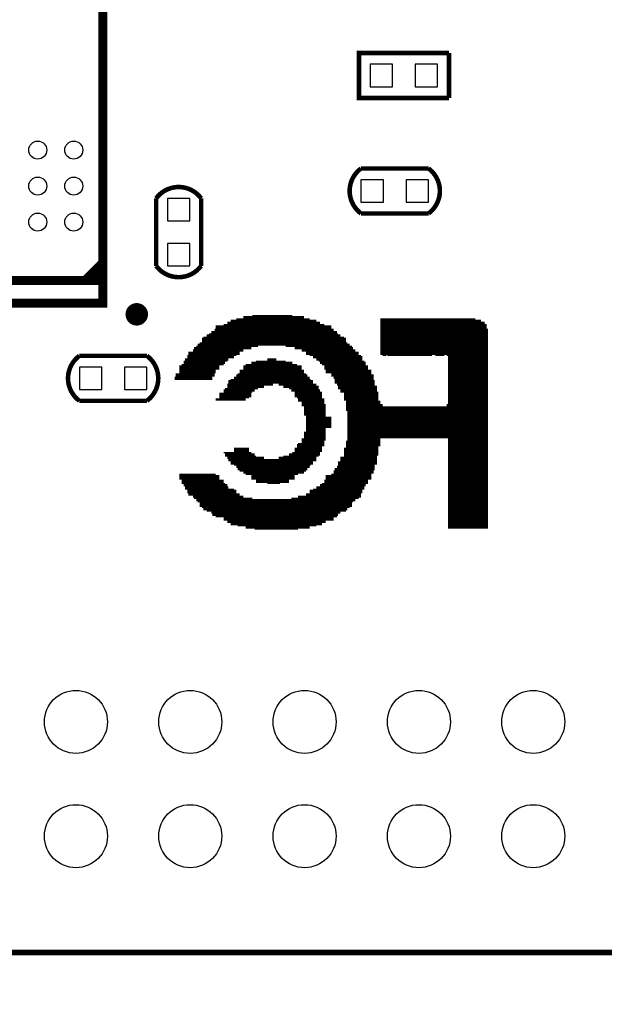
# Model space of a CAD drawing. Extents: x 595 to 7690, y -1184 to 3102.
# Tile 2 of 6: x 1553 to 2064, y 663 to 1525. Entities that reach past the tile are written whole.
import ezdxf

# ---------------------------------------------------------------- set-up
doc = ezdxf.new("R2010")
doc.units = 0
doc.header["$MEASUREMENT"] = 0
for name, color, linetype in [('BG_OUTLINE', 254, 'CONTINUOUS'), ('MA_NO_PROBE_TOP', 85, 'CONTINUOUS'), ('PG_SILKSCREEN_BOTTOM', 171, 'CONTINUOUS'), ('PIN_BOTTOM', 5, 'CONTINUOUS')]:
    doc.layers.add(name, color=color, linetype=linetype)

msp = doc.modelspace()

# ---------------------------------------------------------------- linework, layer by layer
at = {"layer": 'BG_OUTLINE'}
for points in [[(3825.358, 2598.421, 5, 5, 0), (3589.138, 2598.421, 5, 5, 0.414214), (3510.398, 2519.681, 5, 5, 0), (3510.398, 787.401, 5, 5, -0.414214), (3431.658, 708.661, 5, 5, 0), (597.018, 708.661, 5, 5, 0)], [(793.868, -1181.099, 5, 5, 0), (793.868, 629.921, 5, 5, -0.414214), (872.608, 708.661, 5, 5, 0), (3431.658, 708.661, 5, 5, -0.414214), (3510.398, 629.921, 5, 5, 0), (3510.398, -1102.359, 5, 5, -0.414214), (3431.658, -1181.099, 5, 5, 0), (872.608, -1181.099, 5, 5, -0.414214), (793.868, -1102.359, 5, 5, 0), (793.868, 2519.681, 5, 5, -0.414214), (872.608, 2598.421, 5, 5, 0), (3431.658, 2598.421, 5, 5, -0.414214), (3510.398, 2519.681, 5, 5, 0), (3510.398, -1102.359, 5, 5, 0.414214), (3589.138, -1181.099, 5, 5, 0), (3825.358, -1181.099, 5, 5, 0.414214)], [(872.608, 2598.421, 0.787, 0.787, 0), (3431.658, 2598.421, 0.787, 0.787, -0.414214), (3510.398, 2519.681, 0.787, 0.787, 0), (3510.398, 787.401, 0.787, 0.787, -0.414214), (3431.658, 708.661, 0.787, 0.787, 0), (872.608, 708.661, 0.787, 0.787, -0.414214), (793.868, 787.401, 0.787, 0.787, 0), (793.868, 2519.681, 0.787, 0.787, -0.414214), (872.608, 2598.421, 0.787, 0.787, 0)]]:
    msp.add_lwpolyline(points, format="xyseb", dxfattribs=at)
at = {"layer": 'MA_NO_PROBE_TOP'}
for points in [[(1731.5, 1258, 1, 1, 0), (1819.5, 1258, 1, 1, 0)], [(1734.5, 1260, 1, 1, 0), (1815.5, 1260, 1, 1, 0)], [(1734.5, 1259, 1, 1, 0), (1815.5, 1259, 1, 1, 0)], [(1737.5, 1262, 1, 1, 0), (1812.5, 1262, 1, 1, 0)], [(1737.5, 1261, 1, 1, 0), (1812.5, 1261, 1, 1, 0)], [(1742.5, 1263, 1, 1, 0), (1806.5, 1263, 1, 1, 0)], [(1748.5, 1265, 1, 1, 0), (1801.5, 1265, 1, 1, 0)], [(1748.5, 1264, 1, 1, 0), (1801.5, 1264, 1, 1, 0)], [(1756.5, 1266, 1, 1, 0), (1791.5, 1266, 1, 1, 0)], [(1868.5, 1263, 1, 1, 0), (1951.5, 1263, 1, 1, 0)], [(1868.5, 1262, 1, 1, 0), (1956.5, 1262, 1, 1, 0)], [(1868.5, 1261, 1, 1, 0), (1956.5, 1261, 1, 1, 0)], [(1868.5, 1260, 1, 1, 0), (1959.5, 1260, 1, 1, 0)], [(1868.5, 1259, 1, 1, 0), (1959.5, 1259, 1, 1, 0)], [(1868.5, 1258, 1, 1, 0), (1961.5, 1258, 1, 1, 0)], [(1716.5, 1249, 1, 1, 0), (1833.5, 1249, 1, 1, 0)], [(1718.5, 1250, 1, 1, 0), (1831.5, 1250, 1, 1, 0)], [(1720.5, 1252, 1, 1, 0), (1830.5, 1252, 1, 1, 0)], [(1720.5, 1251, 1, 1, 0), (1830.5, 1251, 1, 1, 0)], [(1723.5, 1254, 1, 1, 0), (1827.5, 1254, 1, 1, 0)], [(1723.5, 1253, 1, 1, 0), (1827.5, 1253, 1, 1, 0)], [(1724.5, 1257, 1, 1, 0), (1825.5, 1257, 1, 1, 0)], [(1724.5, 1256, 1, 1, 0), (1825.5, 1256, 1, 1, 0)], [(1724.5, 1255, 1, 1, 0), (1825.5, 1255, 1, 1, 0)], [(1868.5, 1257, 1, 1, 0), (1961.5, 1257, 1, 1, 0)], [(1868.5, 1256, 1, 1, 0), (1961.5, 1256, 1, 1, 0)], [(1868.5, 1255, 1, 1, 0), (1961.5, 1255, 1, 1, 0)], [(1868.5, 1254, 1, 1, 0), (1962.5, 1254, 1, 1, 0)], [(1868.5, 1253, 1, 1, 0), (1962.5, 1253, 1, 1, 0)], [(1868.5, 1252, 1, 1, 0), (1962.5, 1252, 1, 1, 0)], [(1868.5, 1251, 1, 1, 0), (1962.5, 1251, 1, 1, 0)], [(1868.5, 1250, 1, 1, 0), (1962.5, 1250, 1, 1, 0)], [(1868.5, 1249, 1, 1, 0), (1962.5, 1249, 1, 1, 0)], [(1708.5, 1241, 1, 1, 0), (1841.5, 1241, 1, 1, 0)], [(1710.5, 1242, 1, 1, 0), (1839.5, 1242, 1, 1, 0)], [(1712.5, 1246, 1, 1, 0), (1838.5, 1246, 1, 1, 0)], [(1712.5, 1245, 1, 1, 0), (1838.5, 1245, 1, 1, 0)], [(1712.5, 1244, 1, 1, 0), (1838.5, 1244, 1, 1, 0)], [(1712.5, 1243, 1, 1, 0), (1838.5, 1243, 1, 1, 0)], [(1713.5, 1247, 1, 1, 0), (1836.5, 1247, 1, 1, 0)], [(1716.5, 1248, 1, 1, 0), (1833.5, 1248, 1, 1, 0)], [(1868.5, 1248, 1, 1, 0), (1962.5, 1248, 1, 1, 0)], [(1868.5, 1247, 1, 1, 0), (1962.5, 1247, 1, 1, 0)], [(1868.5, 1246, 1, 1, 0), (1962.5, 1246, 1, 1, 0)], [(1868.5, 1245, 1, 1, 0), (1962.5, 1245, 1, 1, 0)], [(1868.5, 1244, 1, 1, 0), (1962.5, 1244, 1, 1, 0)], [(1868.5, 1243, 1, 1, 0), (1962.5, 1243, 1, 1, 0)], [(1868.5, 1242, 1, 1, 0), (1962.5, 1242, 1, 1, 0)], [(1868.5, 1241, 1, 1, 0), (1962.5, 1241, 1, 1, 0)], [(1700.5, 1234, 1, 1, 0), (1745.5, 1234, 1, 1, 0)], [(1700.5, 1233, 1, 1, 0), (1745.5, 1233, 1, 1, 0)], [(1700.5, 1232, 1, 1, 0), (1745.5, 1232, 1, 1, 0)], [(1704.5, 1236, 1, 1, 0), (1748.5, 1236, 1, 1, 0)], [(1704.5, 1235, 1, 1, 0), (1748.5, 1235, 1, 1, 0)], [(1705.5, 1238, 1, 1, 0), (1755.5, 1238, 1, 1, 0)], [(1705.5, 1237, 1, 1, 0), (1755.5, 1237, 1, 1, 0)], [(1707.5, 1239, 1, 1, 0), (1761.5, 1239, 1, 1, 0)], [(1708.5, 1240, 1, 1, 0), (1841.5, 1240, 1, 1, 0)], [(1785.5, 1239, 1, 1, 0), (1843.5, 1239, 1, 1, 0)], [(1793.5, 1238, 1, 1, 0), (1844.5, 1238, 1, 1, 0)], [(1793.5, 1237, 1, 1, 0), (1844.5, 1237, 1, 1, 0)], [(1799.5, 1236, 1, 1, 0), (1846.5, 1236, 1, 1, 0)], [(1799.5, 1235, 1, 1, 0), (1846.5, 1235, 1, 1, 0)], [(1803.5, 1234, 1, 1, 0), (1849.5, 1234, 1, 1, 0)], [(1803.5, 1233, 1, 1, 0), (1849.5, 1233, 1, 1, 0)], [(1803.5, 1232, 1, 1, 0), (1849.5, 1232, 1, 1, 0)], [(1868.5, 1240, 1, 1, 0), (1962.5, 1240, 1, 1, 0)], [(1868.5, 1239, 1, 1, 0), (1962.5, 1239, 1, 1, 0)], [(1868.5, 1238, 1, 1, 0), (1962.5, 1238, 1, 1, 0)], [(1868.5, 1237, 1, 1, 0), (1962.5, 1237, 1, 1, 0)], [(1868.5, 1236, 1, 1, 0), (1962.5, 1236, 1, 1, 0)], [(1868.5, 1235, 1, 1, 0), (1962.5, 1235, 1, 1, 0)], [(1868.5, 1234, 1, 1, 0), (1962.5, 1234, 1, 1, 0)], [(1868.5, 1233, 1, 1, 0), (1962.5, 1233, 1, 1, 0)], [(1868.5, 1232, 1, 1, 0), (1962.5, 1232, 1, 1, 0)], [(1694.5, 1223, 1, 1, 0), (1731.5, 1223, 1, 1, 0)], [(1696.5, 1226, 1, 1, 0), (1734.5, 1226, 1, 1, 0)], [(1696.5, 1225, 1, 1, 0), (1732.5, 1225, 1, 1, 0)], [(1696.5, 1224, 1, 1, 0), (1732.5, 1224, 1, 1, 0)], [(1697.5, 1228, 1, 1, 0), (1735.5, 1228, 1, 1, 0)], [(1697.5, 1227, 1, 1, 0), (1735.5, 1227, 1, 1, 0)], [(1699.5, 1231, 1, 1, 0), (1742.5, 1231, 1, 1, 0)], [(1699.5, 1230, 1, 1, 0), (1740.5, 1230, 1, 1, 0)], [(1699.5, 1229, 1, 1, 0), (1740.5, 1229, 1, 1, 0)], [(1750.5, 1223, 1, 1, 0), (1795.5, 1223, 1, 1, 0)], [(1755.5, 1225, 1, 1, 0), (1791.5, 1225, 1, 1, 0)], [(1755.5, 1224, 1, 1, 0), (1791.5, 1224, 1, 1, 0)], [(1759.5, 1226, 1, 1, 0), (1785.5, 1226, 1, 1, 0)], [(1769.5, 1228, 1, 1, 0), (1777.5, 1228, 1, 1, 0)], [(1769.5, 1227, 1, 1, 0), (1777.5, 1227, 1, 1, 0)], [(1806.5, 1231, 1, 1, 0), (1851.5, 1231, 1, 1, 0)], [(1809.5, 1230, 1, 1, 0), (1852.5, 1230, 1, 1, 0)], [(1809.5, 1229, 1, 1, 0), (1852.5, 1229, 1, 1, 0)], [(1812.5, 1228, 1, 1, 0), (1852.5, 1228, 1, 1, 0)], [(1812.5, 1227, 1, 1, 0), (1852.5, 1227, 1, 1, 0)], [(1814.5, 1226, 1, 1, 0), (1854.5, 1226, 1, 1, 0)], [(1815.5, 1225, 1, 1, 0), (1855.5, 1225, 1, 1, 0)], [(1815.5, 1224, 1, 1, 0), (1855.5, 1224, 1, 1, 0)], [(1817.5, 1223, 1, 1, 0), (1855.5, 1223, 1, 1, 0)], [(1870.5, 1231, 1, 1, 0), (1873.5, 1231, 1, 1, 0)], [(1874.5, 1231, 1, 1, 0), (1913.5, 1231, 1, 1, 0)], [(1916.5, 1231, 1, 1, 0), (1924.5, 1231, 1, 1, 0)], [(1926.5, 1231, 1, 1, 0), (1962.5, 1231, 1, 1, 0)], [(1927.5, 1230, 1, 1, 0), (1962.5, 1230, 1, 1, 0)], [(1927.5, 1229, 1, 1, 0), (1962.5, 1229, 1, 1, 0)], [(1927.5, 1228, 1, 1, 0), (1962.5, 1228, 1, 1, 0)], [(1927.5, 1227, 1, 1, 0), (1962.5, 1227, 1, 1, 0)], [(1927.5, 1226, 1, 1, 0), (1962.5, 1226, 1, 1, 0)], [(1927.5, 1225, 1, 1, 0), (1962.5, 1225, 1, 1, 0)], [(1927.5, 1224, 1, 1, 0), (1962.5, 1224, 1, 1, 0)], [(1927.5, 1223, 1, 1, 0), (1962.5, 1223, 1, 1, 0)], [(1689.5, 1215, 1, 1, 0), (1723.5, 1215, 1, 1, 0)], [(1692.5, 1222, 1, 1, 0), (1727.5, 1222, 1, 1, 0)], [(1692.5, 1221, 1, 1, 0), (1727.5, 1221, 1, 1, 0)], [(1692.5, 1220, 1, 1, 0), (1727.5, 1220, 1, 1, 0)], [(1692.5, 1219, 1, 1, 0), (1727.5, 1219, 1, 1, 0)], [(1692.5, 1218, 1, 1, 0), (1724.5, 1218, 1, 1, 0)], [(1692.5, 1217, 1, 1, 0), (1724.5, 1217, 1, 1, 0)], [(1692.5, 1216, 1, 1, 0), (1724.5, 1216, 1, 1, 0)], [(1743.5, 1215, 1, 1, 0), (1803.5, 1215, 1, 1, 0)], [(1745.5, 1218, 1, 1, 0), (1801.5, 1218, 1, 1, 0)], [(1745.5, 1217, 1, 1, 0), (1801.5, 1217, 1, 1, 0)], [(1745.5, 1216, 1, 1, 0), (1801.5, 1216, 1, 1, 0)], [(1748.5, 1222, 1, 1, 0), (1799.5, 1222, 1, 1, 0)], [(1748.5, 1221, 1, 1, 0), (1799.5, 1221, 1, 1, 0)], [(1748.5, 1220, 1, 1, 0), (1799.5, 1220, 1, 1, 0)], [(1748.5, 1219, 1, 1, 0), (1799.5, 1219, 1, 1, 0)], [(1819.5, 1222, 1, 1, 0), (1857.5, 1222, 1, 1, 0)], [(1819.5, 1221, 1, 1, 0), (1857.5, 1221, 1, 1, 0)], [(1819.5, 1220, 1, 1, 0), (1857.5, 1220, 1, 1, 0)], [(1819.5, 1219, 1, 1, 0), (1857.5, 1219, 1, 1, 0)], [(1820.5, 1218, 1, 1, 0), (1860.5, 1218, 1, 1, 0)], [(1820.5, 1217, 1, 1, 0), (1860.5, 1217, 1, 1, 0)], [(1820.5, 1216, 1, 1, 0), (1860.5, 1216, 1, 1, 0)], [(1825.5, 1215, 1, 1, 0), (1860.5, 1215, 1, 1, 0)], [(1927.5, 1222, 1, 1, 0), (1962.5, 1222, 1, 1, 0)], [(1927.5, 1221, 1, 1, 0), (1962.5, 1221, 1, 1, 0)], [(1927.5, 1220, 1, 1, 0), (1962.5, 1220, 1, 1, 0)], [(1927.5, 1219, 1, 1, 0), (1962.5, 1219, 1, 1, 0)], [(1927.5, 1218, 1, 1, 0), (1962.5, 1218, 1, 1, 0)], [(1927.5, 1217, 1, 1, 0), (1962.5, 1217, 1, 1, 0)], [(1927.5, 1216, 1, 1, 0), (1962.5, 1216, 1, 1, 0)], [(1927.5, 1215, 1, 1, 0), (1962.5, 1215, 1, 1, 0)], [(1688.5, 1212, 1, 1, 0), (1721.5, 1212, 1, 1, 0)], [(1688.5, 1211, 1, 1, 0), (1721.5, 1211, 1, 1, 0)], [(1688.5, 1210, 1, 1, 0), (1721.5, 1210, 1, 1, 0)], [(1689.5, 1214, 1, 1, 0), (1723.5, 1214, 1, 1, 0)], [(1689.5, 1213, 1, 1, 0), (1723.5, 1213, 1, 1, 0)], [(1734.5, 1206, 1, 1, 0), (1774.5, 1206, 1, 1, 0)], [(1735.5, 1209, 1, 1, 0), (1809.5, 1209, 1, 1, 0)], [(1735.5, 1208, 1, 1, 0), (1809.5, 1208, 1, 1, 0)], [(1735.5, 1207, 1, 1, 0), (1809.5, 1207, 1, 1, 0)], [(1737.5, 1210, 1, 1, 0), (1807.5, 1210, 1, 1, 0)], [(1740.5, 1212, 1, 1, 0), (1806.5, 1212, 1, 1, 0)], [(1740.5, 1211, 1, 1, 0), (1806.5, 1211, 1, 1, 0)], [(1742.5, 1214, 1, 1, 0), (1804.5, 1214, 1, 1, 0)], [(1742.5, 1213, 1, 1, 0), (1804.5, 1213, 1, 1, 0)], [(1779.5, 1206, 1, 1, 0), (1812.5, 1206, 1, 1, 0)], [(1825.5, 1214, 1, 1, 0), (1862.5, 1214, 1, 1, 0)], [(1825.5, 1213, 1, 1, 0), (1862.5, 1213, 1, 1, 0)], [(1827.5, 1212, 1, 1, 0), (1862.5, 1212, 1, 1, 0)], [(1827.5, 1211, 1, 1, 0), (1862.5, 1211, 1, 1, 0)], [(1828.5, 1210, 1, 1, 0), (1862.5, 1210, 1, 1, 0)], [(1828.5, 1209, 1, 1, 0), (1863.5, 1209, 1, 1, 0)], [(1828.5, 1208, 1, 1, 0), (1863.5, 1208, 1, 1, 0)], [(1828.5, 1207, 1, 1, 0), (1863.5, 1207, 1, 1, 0)], [(1830.5, 1206, 1, 1, 0), (1863.5, 1206, 1, 1, 0)], [(1927.5, 1214, 1, 1, 0), (1962.5, 1214, 1, 1, 0)], [(1927.5, 1213, 1, 1, 0), (1962.5, 1213, 1, 1, 0)], [(1927.5, 1212, 1, 1, 0), (1962.5, 1212, 1, 1, 0)], [(1927.5, 1211, 1, 1, 0), (1962.5, 1211, 1, 1, 0)], [(1927.5, 1210, 1, 1, 0), (1962.5, 1210, 1, 1, 0)], [(1927.5, 1209, 1, 1, 0), (1962.5, 1209, 1, 1, 0)], [(1927.5, 1208, 1, 1, 0), (1962.5, 1208, 1, 1, 0)], [(1927.5, 1207, 1, 1, 0), (1962.5, 1207, 1, 1, 0)], [(1927.5, 1206, 1, 1, 0), (1962.5, 1206, 1, 1, 0)], [(1727.5, 1198, 1, 1, 0), (1755.5, 1198, 1, 1, 0)], [(1731.5, 1201, 1, 1, 0), (1758.5, 1201, 1, 1, 0)], [(1731.5, 1200, 1, 1, 0), (1758.5, 1200, 1, 1, 0)], [(1731.5, 1199, 1, 1, 0), (1756.5, 1199, 1, 1, 0)], [(1732.5, 1202, 1, 1, 0), (1761.5, 1202, 1, 1, 0)], [(1734.5, 1205, 1, 1, 0), (1774.5, 1205, 1, 1, 0)], [(1734.5, 1204, 1, 1, 0), (1766.5, 1204, 1, 1, 0)], [(1734.5, 1203, 1, 1, 0), (1766.5, 1203, 1, 1, 0)], [(1779.5, 1205, 1, 1, 0), (1812.5, 1205, 1, 1, 0)], [(1783.5, 1204, 1, 1, 0), (1814.5, 1204, 1, 1, 0)], [(1783.5, 1203, 1, 1, 0), (1814.5, 1203, 1, 1, 0)], [(1788.5, 1202, 1, 1, 0), (1814.5, 1202, 1, 1, 0)], [(1790.5, 1201, 1, 1, 0), (1815.5, 1201, 1, 1, 0)], [(1790.5, 1200, 1, 1, 0), (1815.5, 1200, 1, 1, 0)], [(1793.5, 1199, 1, 1, 0), (1817.5, 1199, 1, 1, 0)], [(1793.5, 1198, 1, 1, 0), (1817.5, 1198, 1, 1, 0)], [(1830.5, 1205, 1, 1, 0), (1863.5, 1205, 1, 1, 0)], [(1831.5, 1204, 1, 1, 0), (1865.5, 1204, 1, 1, 0)], [(1831.5, 1203, 1, 1, 0), (1865.5, 1203, 1, 1, 0)], [(1831.5, 1202, 1, 1, 0), (1865.5, 1202, 1, 1, 0)], [(1833.5, 1201, 1, 1, 0), (1865.5, 1201, 1, 1, 0)], [(1833.5, 1200, 1, 1, 0), (1865.5, 1200, 1, 1, 0)], [(1833.5, 1199, 1, 1, 0), (1866.5, 1199, 1, 1, 0)], [(1836.5, 1198, 1, 1, 0), (1866.5, 1198, 1, 1, 0)], [(1927.5, 1205, 1, 1, 0), (1962.5, 1205, 1, 1, 0)], [(1927.5, 1204, 1, 1, 0), (1962.5, 1204, 1, 1, 0)], [(1927.5, 1203, 1, 1, 0), (1962.5, 1203, 1, 1, 0)], [(1927.5, 1202, 1, 1, 0), (1962.5, 1202, 1, 1, 0)], [(1927.5, 1201, 1, 1, 0), (1962.5, 1201, 1, 1, 0)], [(1927.5, 1200, 1, 1, 0), (1962.5, 1200, 1, 1, 0)], [(1927.5, 1199, 1, 1, 0), (1962.5, 1199, 1, 1, 0)], [(1927.5, 1198, 1, 1, 0), (1962.5, 1198, 1, 1, 0)], [(1724.5, 1193, 1, 1, 0), (1750.5, 1193, 1, 1, 0)], [(1724.5, 1192, 1, 1, 0), (1750.5, 1192, 1, 1, 0)], [(1727.5, 1197, 1, 1, 0), (1755.5, 1197, 1, 1, 0)], [(1727.5, 1196, 1, 1, 0), (1755.5, 1196, 1, 1, 0)], [(1727.5, 1195, 1, 1, 0), (1755.5, 1195, 1, 1, 0)], [(1727.5, 1194, 1, 1, 0), (1753.5, 1194, 1, 1, 0)], [(1793.5, 1197, 1, 1, 0), (1817.5, 1197, 1, 1, 0)], [(1793.5, 1196, 1, 1, 0), (1817.5, 1196, 1, 1, 0)], [(1793.5, 1195, 1, 1, 0), (1817.5, 1195, 1, 1, 0)], [(1795.5, 1194, 1, 1, 0), (1817.5, 1194, 1, 1, 0)], [(1796.5, 1193, 1, 1, 0), (1819.5, 1193, 1, 1, 0)], [(1796.5, 1192, 1, 1, 0), (1819.5, 1192, 1, 1, 0)], [(1796.5, 1191, 1, 1, 0), (1819.5, 1191, 1, 1, 0)], [(1799.5, 1190, 1, 1, 0), (1819.5, 1190, 1, 1, 0)], [(1799.5, 1189, 1, 1, 0), (1819.5, 1189, 1, 1, 0)], [(1836.5, 1197, 1, 1, 0), (1866.5, 1197, 1, 1, 0)], [(1836.5, 1196, 1, 1, 0), (1866.5, 1196, 1, 1, 0)], [(1836.5, 1195, 1, 1, 0), (1866.5, 1195, 1, 1, 0)], [(1836.5, 1194, 1, 1, 0), (1866.5, 1194, 1, 1, 0)], [(1836.5, 1193, 1, 1, 0), (1866.5, 1193, 1, 1, 0)], [(1836.5, 1192, 1, 1, 0), (1866.5, 1192, 1, 1, 0)], [(1838.5, 1191, 1, 1, 0), (1868.5, 1191, 1, 1, 0)], [(1838.5, 1190, 1, 1, 0), (1868.5, 1190, 1, 1, 0)], [(1838.5, 1189, 1, 1, 0), (1868.5, 1189, 1, 1, 0)], [(1927.5, 1197, 1, 1, 0), (1962.5, 1197, 1, 1, 0)], [(1927.5, 1196, 1, 1, 0), (1962.5, 1196, 1, 1, 0)], [(1927.5, 1195, 1, 1, 0), (1962.5, 1195, 1, 1, 0)], [(1927.5, 1194, 1, 1, 0), (1962.5, 1194, 1, 1, 0)], [(1927.5, 1193, 1, 1, 0), (1962.5, 1193, 1, 1, 0)], [(1927.5, 1192, 1, 1, 0), (1962.5, 1192, 1, 1, 0)], [(1927.5, 1191, 1, 1, 0), (1962.5, 1191, 1, 1, 0)], [(1927.5, 1190, 1, 1, 0), (1962.5, 1190, 1, 1, 0)], [(1927.5, 1189, 1, 1, 0), (1962.5, 1189, 1, 1, 0)], [(1799.5, 1188, 1, 1, 0), (1820.5, 1188, 1, 1, 0)], [(1799.5, 1187, 1, 1, 0), (1820.5, 1187, 1, 1, 0)], [(1801.5, 1186, 1, 1, 0), (1820.5, 1186, 1, 1, 0)], [(1801.5, 1185, 1, 1, 0), (1820.5, 1185, 1, 1, 0)], [(1801.5, 1184, 1, 1, 0), (1820.5, 1184, 1, 1, 0)], [(1801.5, 1183, 1, 1, 0), (1820.5, 1183, 1, 1, 0)], [(1801.5, 1182, 1, 1, 0), (1820.5, 1182, 1, 1, 0)], [(1801.5, 1181, 1, 1, 0), (1820.5, 1181, 1, 1, 0)], [(1801.5, 1180, 1, 1, 0), (1820.5, 1180, 1, 1, 0)], [(1838.5, 1188, 1, 1, 0), (1870.5, 1188, 1, 1, 0)], [(1838.5, 1187, 1, 1, 0), (1870.5, 1187, 1, 1, 0)], [(1838.5, 1186, 1, 1, 0), (1962.5, 1186, 1, 1, 0)], [(1838.5, 1185, 1, 1, 0), (1962.5, 1185, 1, 1, 0)], [(1838.5, 1184, 1, 1, 0), (1962.5, 1184, 1, 1, 0)], [(1838.5, 1183, 1, 1, 0), (1962.5, 1183, 1, 1, 0)], [(1839.5, 1182, 1, 1, 0), (1962.5, 1182, 1, 1, 0)], [(1839.5, 1181, 1, 1, 0), (1962.5, 1181, 1, 1, 0)], [(1839.5, 1180, 1, 1, 0), (1962.5, 1180, 1, 1, 0)], [(1926.5, 1188, 1, 1, 0), (1962.5, 1188, 1, 1, 0)], [(1926.5, 1187, 1, 1, 0), (1962.5, 1187, 1, 1, 0)], [(1801.5, 1179, 1, 1, 0), (1820.5, 1179, 1, 1, 0)], [(1803.5, 1178, 1, 1, 0), (1820.5, 1178, 1, 1, 0)], [(1803.5, 1177, 1, 1, 0), (1825.5, 1177, 1, 1, 0)], [(1803.5, 1176, 1, 1, 0), (1825.5, 1176, 1, 1, 0)], [(1803.5, 1175, 1, 1, 0), (1825.5, 1175, 1, 1, 0)], [(1803.5, 1174, 1, 1, 0), (1825.5, 1174, 1, 1, 0)], [(1803.5, 1173, 1, 1, 0), (1825.5, 1173, 1, 1, 0)], [(1803.5, 1172, 1, 1, 0), (1825.5, 1172, 1, 1, 0)], [(1839.5, 1179, 1, 1, 0), (1962.5, 1179, 1, 1, 0)], [(1839.5, 1178, 1, 1, 0), (1962.5, 1178, 1, 1, 0)], [(1839.5, 1177, 1, 1, 0), (1962.5, 1177, 1, 1, 0)], [(1839.5, 1176, 1, 1, 0), (1962.5, 1176, 1, 1, 0)], [(1839.5, 1175, 1, 1, 0), (1962.5, 1175, 1, 1, 0)], [(1839.5, 1174, 1, 1, 0), (1962.5, 1174, 1, 1, 0)], [(1839.5, 1173, 1, 1, 0), (1962.5, 1173, 1, 1, 0)], [(1839.5, 1172, 1, 1, 0), (1962.5, 1172, 1, 1, 0)], [(1801.5, 1164, 1, 1, 0), (1820.5, 1164, 1, 1, 0)], [(1801.5, 1163, 1, 1, 0), (1820.5, 1163, 1, 1, 0)], [(1803.5, 1171, 1, 1, 0), (1825.5, 1171, 1, 1, 0)], [(1803.5, 1170, 1, 1, 0), (1825.5, 1170, 1, 1, 0)], [(1803.5, 1169, 1, 1, 0), (1825.5, 1169, 1, 1, 0)], [(1803.5, 1168, 1, 1, 0), (1825.5, 1168, 1, 1, 0)], [(1803.5, 1167, 1, 1, 0), (1820.5, 1167, 1, 1, 0)], [(1803.5, 1166, 1, 1, 0), (1820.5, 1166, 1, 1, 0)], [(1803.5, 1165, 1, 1, 0), (1820.5, 1165, 1, 1, 0)], [(1839.5, 1171, 1, 1, 0), (1962.5, 1171, 1, 1, 0)], [(1839.5, 1170, 1, 1, 0), (1962.5, 1170, 1, 1, 0)], [(1839.5, 1169, 1, 1, 0), (1962.5, 1169, 1, 1, 0)], [(1839.5, 1168, 1, 1, 0), (1962.5, 1168, 1, 1, 0)], [(1839.5, 1167, 1, 1, 0), (1962.5, 1167, 1, 1, 0)], [(1839.5, 1166, 1, 1, 0), (1962.5, 1166, 1, 1, 0)], [(1839.5, 1165, 1, 1, 0), (1962.5, 1165, 1, 1, 0)], [(1839.5, 1164, 1, 1, 0), (1962.5, 1164, 1, 1, 0)], [(1839.5, 1163, 1, 1, 0), (1962.5, 1163, 1, 1, 0)], [(1799.5, 1158, 1, 1, 0), (1820.5, 1158, 1, 1, 0)], [(1799.5, 1157, 1, 1, 0), (1820.5, 1157, 1, 1, 0)], [(1799.5, 1156, 1, 1, 0), (1819.5, 1156, 1, 1, 0)], [(1799.5, 1155, 1, 1, 0), (1819.5, 1155, 1, 1, 0)], [(1801.5, 1162, 1, 1, 0), (1820.5, 1162, 1, 1, 0)], [(1801.5, 1161, 1, 1, 0), (1820.5, 1161, 1, 1, 0)], [(1801.5, 1160, 1, 1, 0), (1820.5, 1160, 1, 1, 0)], [(1801.5, 1159, 1, 1, 0), (1820.5, 1159, 1, 1, 0)], [(1838.5, 1156, 1, 1, 0), (1868.5, 1156, 1, 1, 0)], [(1838.5, 1155, 1, 1, 0), (1868.5, 1155, 1, 1, 0)], [(1839.5, 1162, 1, 1, 0), (1962.5, 1162, 1, 1, 0)], [(1839.5, 1161, 1, 1, 0), (1962.5, 1161, 1, 1, 0)], [(1839.5, 1160, 1, 1, 0), (1962.5, 1160, 1, 1, 0)], [(1839.5, 1159, 1, 1, 0), (1962.5, 1159, 1, 1, 0)], [(1839.5, 1158, 1, 1, 0), (1868.5, 1158, 1, 1, 0)], [(1839.5, 1157, 1, 1, 0), (1868.5, 1157, 1, 1, 0)], [(1927.5, 1158, 1, 1, 0), (1962.5, 1158, 1, 1, 0)], [(1927.5, 1157, 1, 1, 0), (1962.5, 1157, 1, 1, 0)], [(1927.5, 1156, 1, 1, 0), (1962.5, 1156, 1, 1, 0)], [(1927.5, 1155, 1, 1, 0), (1962.5, 1155, 1, 1, 0)], [(1731.5, 1146, 1, 1, 0), (1755.5, 1146, 1, 1, 0)], [(1740.5, 1150, 1, 1, 0), (1753.5, 1150, 1, 1, 0)], [(1740.5, 1149, 1, 1, 0), (1753.5, 1149, 1, 1, 0)], [(1740.5, 1148, 1, 1, 0), (1753.5, 1148, 1, 1, 0)], [(1740.5, 1147, 1, 1, 0), (1753.5, 1147, 1, 1, 0)], [(1791.5, 1146, 1, 1, 0), (1815.5, 1146, 1, 1, 0)], [(1793.5, 1150, 1, 1, 0), (1817.5, 1150, 1, 1, 0)], [(1793.5, 1149, 1, 1, 0), (1817.5, 1149, 1, 1, 0)], [(1793.5, 1148, 1, 1, 0), (1817.5, 1148, 1, 1, 0)], [(1793.5, 1147, 1, 1, 0), (1817.5, 1147, 1, 1, 0)], [(1795.5, 1153, 1, 1, 0), (1819.5, 1153, 1, 1, 0)], [(1795.5, 1152, 1, 1, 0), (1819.5, 1152, 1, 1, 0)], [(1795.5, 1151, 1, 1, 0), (1817.5, 1151, 1, 1, 0)], [(1796.5, 1154, 1, 1, 0), (1819.5, 1154, 1, 1, 0)], [(1836.5, 1150, 1, 1, 0), (1866.5, 1150, 1, 1, 0)], [(1836.5, 1149, 1, 1, 0), (1866.5, 1149, 1, 1, 0)], [(1836.5, 1148, 1, 1, 0), (1866.5, 1148, 1, 1, 0)], [(1836.5, 1147, 1, 1, 0), (1866.5, 1147, 1, 1, 0)], [(1836.5, 1146, 1, 1, 0), (1866.5, 1146, 1, 1, 0)], [(1838.5, 1154, 1, 1, 0), (1868.5, 1154, 1, 1, 0)], [(1838.5, 1153, 1, 1, 0), (1868.5, 1153, 1, 1, 0)], [(1838.5, 1152, 1, 1, 0), (1868.5, 1152, 1, 1, 0)], [(1838.5, 1151, 1, 1, 0), (1866.5, 1151, 1, 1, 0)], [(1927.5, 1154, 1, 1, 0), (1962.5, 1154, 1, 1, 0)], [(1927.5, 1153, 1, 1, 0), (1962.5, 1153, 1, 1, 0)], [(1927.5, 1152, 1, 1, 0), (1962.5, 1152, 1, 1, 0)], [(1927.5, 1151, 1, 1, 0), (1962.5, 1151, 1, 1, 0)], [(1927.5, 1150, 1, 1, 0), (1962.5, 1150, 1, 1, 0)], [(1927.5, 1149, 1, 1, 0), (1962.5, 1149, 1, 1, 0)], [(1927.5, 1148, 1, 1, 0), (1962.5, 1148, 1, 1, 0)], [(1927.5, 1147, 1, 1, 0), (1962.5, 1147, 1, 1, 0)], [(1927.5, 1146, 1, 1, 0), (1962.5, 1146, 1, 1, 0)], [(1732.5, 1145, 1, 1, 0), (1758.5, 1145, 1, 1, 0)], [(1732.5, 1144, 1, 1, 0), (1758.5, 1144, 1, 1, 0)], [(1732.5, 1143, 1, 1, 0), (1759.5, 1143, 1, 1, 0)], [(1734.5, 1142, 1, 1, 0), (1766.5, 1142, 1, 1, 0)], [(1734.5, 1141, 1, 1, 0), (1766.5, 1141, 1, 1, 0)], [(1735.5, 1140, 1, 1, 0), (1812.5, 1140, 1, 1, 0)], [(1735.5, 1139, 1, 1, 0), (1812.5, 1139, 1, 1, 0)], [(1737.5, 1138, 1, 1, 0), (1809.5, 1138, 1, 1, 0)], [(1737.5, 1137, 1, 1, 0), (1809.5, 1137, 1, 1, 0)], [(1779.5, 1142, 1, 1, 0), (1812.5, 1142, 1, 1, 0)], [(1779.5, 1141, 1, 1, 0), (1812.5, 1141, 1, 1, 0)], [(1783.5, 1143, 1, 1, 0), (1814.5, 1143, 1, 1, 0)], [(1788.5, 1145, 1, 1, 0), (1815.5, 1145, 1, 1, 0)], [(1788.5, 1144, 1, 1, 0), (1815.5, 1144, 1, 1, 0)], [(1831.5, 1138, 1, 1, 0), (1865.5, 1138, 1, 1, 0)], [(1831.5, 1137, 1, 1, 0), (1865.5, 1137, 1, 1, 0)], [(1833.5, 1142, 1, 1, 0), (1865.5, 1142, 1, 1, 0)], [(1833.5, 1141, 1, 1, 0), (1865.5, 1141, 1, 1, 0)], [(1833.5, 1140, 1, 1, 0), (1865.5, 1140, 1, 1, 0)], [(1833.5, 1139, 1, 1, 0), (1865.5, 1139, 1, 1, 0)], [(1836.5, 1145, 1, 1, 0), (1866.5, 1145, 1, 1, 0)], [(1836.5, 1144, 1, 1, 0), (1866.5, 1144, 1, 1, 0)], [(1836.5, 1143, 1, 1, 0), (1865.5, 1143, 1, 1, 0)], [(1927.5, 1145, 1, 1, 0), (1962.5, 1145, 1, 1, 0)], [(1927.5, 1144, 1, 1, 0), (1962.5, 1144, 1, 1, 0)], [(1927.5, 1143, 1, 1, 0), (1962.5, 1143, 1, 1, 0)], [(1927.5, 1142, 1, 1, 0), (1962.5, 1142, 1, 1, 0)], [(1927.5, 1141, 1, 1, 0), (1962.5, 1141, 1, 1, 0)], [(1927.5, 1140, 1, 1, 0), (1962.5, 1140, 1, 1, 0)], [(1927.5, 1139, 1, 1, 0), (1962.5, 1139, 1, 1, 0)], [(1927.5, 1138, 1, 1, 0), (1962.5, 1138, 1, 1, 0)], [(1927.5, 1137, 1, 1, 0), (1962.5, 1137, 1, 1, 0)], [(1737.5, 1136, 1, 1, 0), (1809.5, 1136, 1, 1, 0)], [(1740.5, 1135, 1, 1, 0), (1807.5, 1135, 1, 1, 0)], [(1742.5, 1134, 1, 1, 0), (1806.5, 1134, 1, 1, 0)], [(1742.5, 1133, 1, 1, 0), (1806.5, 1133, 1, 1, 0)], [(1743.5, 1132, 1, 1, 0), (1804.5, 1132, 1, 1, 0)], [(1743.5, 1131, 1, 1, 0), (1804.5, 1131, 1, 1, 0)], [(1745.5, 1130, 1, 1, 0), (1803.5, 1130, 1, 1, 0)], [(1748.5, 1129, 1, 1, 0), (1801.5, 1129, 1, 1, 0)], [(1827.5, 1130, 1, 1, 0), (1862.5, 1130, 1, 1, 0)], [(1827.5, 1129, 1, 1, 0), (1862.5, 1129, 1, 1, 0)], [(1828.5, 1132, 1, 1, 0), (1863.5, 1132, 1, 1, 0)], [(1828.5, 1131, 1, 1, 0), (1863.5, 1131, 1, 1, 0)], [(1830.5, 1134, 1, 1, 0), (1863.5, 1134, 1, 1, 0)], [(1830.5, 1133, 1, 1, 0), (1863.5, 1133, 1, 1, 0)], [(1831.5, 1136, 1, 1, 0), (1865.5, 1136, 1, 1, 0)], [(1831.5, 1135, 1, 1, 0), (1863.5, 1135, 1, 1, 0)], [(1927.5, 1136, 1, 1, 0), (1962.5, 1136, 1, 1, 0)], [(1927.5, 1135, 1, 1, 0), (1962.5, 1135, 1, 1, 0)], [(1927.5, 1134, 1, 1, 0), (1962.5, 1134, 1, 1, 0)], [(1927.5, 1133, 1, 1, 0), (1962.5, 1133, 1, 1, 0)], [(1927.5, 1132, 1, 1, 0), (1962.5, 1132, 1, 1, 0)], [(1927.5, 1131, 1, 1, 0), (1962.5, 1131, 1, 1, 0)], [(1927.5, 1130, 1, 1, 0), (1962.5, 1130, 1, 1, 0)], [(1927.5, 1129, 1, 1, 0), (1962.5, 1129, 1, 1, 0)], [(1692.5, 1127, 1, 1, 0), (1724.5, 1127, 1, 1, 0)], [(1692.5, 1126, 1, 1, 0), (1727.5, 1126, 1, 1, 0)], [(1692.5, 1125, 1, 1, 0), (1727.5, 1125, 1, 1, 0)], [(1692.5, 1124, 1, 1, 0), (1727.5, 1124, 1, 1, 0)], [(1692.5, 1123, 1, 1, 0), (1727.5, 1123, 1, 1, 0)], [(1694.5, 1122, 1, 1, 0), (1731.5, 1122, 1, 1, 0)], [(1694.5, 1121, 1, 1, 0), (1731.5, 1121, 1, 1, 0)], [(1694.5, 1120, 1, 1, 0), (1731.5, 1120, 1, 1, 0)], [(1748.5, 1128, 1, 1, 0), (1801.5, 1128, 1, 1, 0)], [(1750.5, 1127, 1, 1, 0), (1796.5, 1127, 1, 1, 0)], [(1755.5, 1126, 1, 1, 0), (1793.5, 1126, 1, 1, 0)], [(1755.5, 1125, 1, 1, 0), (1793.5, 1125, 1, 1, 0)], [(1755.5, 1124, 1, 1, 0), (1793.5, 1124, 1, 1, 0)], [(1755.5, 1123, 1, 1, 0), (1793.5, 1123, 1, 1, 0)], [(1759.5, 1122, 1, 1, 0), (1788.5, 1122, 1, 1, 0)], [(1759.5, 1121, 1, 1, 0), (1788.5, 1121, 1, 1, 0)], [(1759.5, 1120, 1, 1, 0), (1788.5, 1120, 1, 1, 0)], [(1819.5, 1122, 1, 1, 0), (1857.5, 1122, 1, 1, 0)], [(1819.5, 1121, 1, 1, 0), (1857.5, 1121, 1, 1, 0)], [(1819.5, 1120, 1, 1, 0), (1857.5, 1120, 1, 1, 0)], [(1820.5, 1126, 1, 1, 0), (1860.5, 1126, 1, 1, 0)], [(1820.5, 1125, 1, 1, 0), (1860.5, 1125, 1, 1, 0)], [(1820.5, 1124, 1, 1, 0), (1860.5, 1124, 1, 1, 0)], [(1820.5, 1123, 1, 1, 0), (1860.5, 1123, 1, 1, 0)], [(1825.5, 1127, 1, 1, 0), (1860.5, 1127, 1, 1, 0)], [(1827.5, 1128, 1, 1, 0), (1862.5, 1128, 1, 1, 0)], [(1927.5, 1128, 1, 1, 0), (1962.5, 1128, 1, 1, 0)], [(1927.5, 1127, 1, 1, 0), (1962.5, 1127, 1, 1, 0)], [(1927.5, 1126, 1, 1, 0), (1962.5, 1126, 1, 1, 0)], [(1927.5, 1125, 1, 1, 0), (1962.5, 1125, 1, 1, 0)], [(1927.5, 1124, 1, 1, 0), (1962.5, 1124, 1, 1, 0)], [(1927.5, 1123, 1, 1, 0), (1962.5, 1123, 1, 1, 0)], [(1927.5, 1122, 1, 1, 0), (1962.5, 1122, 1, 1, 0)], [(1927.5, 1121, 1, 1, 0), (1962.5, 1121, 1, 1, 0)], [(1927.5, 1120, 1, 1, 0), (1962.5, 1120, 1, 1, 0)], [(1694.5, 1119, 1, 1, 0), (1732.5, 1119, 1, 1, 0)], [(1696.5, 1118, 1, 1, 0), (1734.5, 1118, 1, 1, 0)], [(1696.5, 1117, 1, 1, 0), (1734.5, 1117, 1, 1, 0)], [(1697.5, 1116, 1, 1, 0), (1735.5, 1116, 1, 1, 0)], [(1697.5, 1115, 1, 1, 0), (1735.5, 1115, 1, 1, 0)], [(1697.5, 1114, 1, 1, 0), (1740.5, 1114, 1, 1, 0)], [(1699.5, 1113, 1, 1, 0), (1742.5, 1113, 1, 1, 0)], [(1699.5, 1112, 1, 1, 0), (1742.5, 1112, 1, 1, 0)], [(1699.5, 1111, 1, 1, 0), (1742.5, 1111, 1, 1, 0)], [(1769.5, 1119, 1, 1, 0), (1780.5, 1119, 1, 1, 0)], [(1806.5, 1113, 1, 1, 0), (1852.5, 1113, 1, 1, 0)], [(1806.5, 1112, 1, 1, 0), (1852.5, 1112, 1, 1, 0)], [(1806.5, 1111, 1, 1, 0), (1852.5, 1111, 1, 1, 0)], [(1809.5, 1114, 1, 1, 0), (1854.5, 1114, 1, 1, 0)], [(1812.5, 1116, 1, 1, 0), (1854.5, 1116, 1, 1, 0)], [(1812.5, 1115, 1, 1, 0), (1854.5, 1115, 1, 1, 0)], [(1815.5, 1118, 1, 1, 0), (1855.5, 1118, 1, 1, 0)], [(1815.5, 1117, 1, 1, 0), (1855.5, 1117, 1, 1, 0)], [(1817.5, 1119, 1, 1, 0), (1857.5, 1119, 1, 1, 0)], [(1927.5, 1119, 1, 1, 0), (1962.5, 1119, 1, 1, 0)], [(1927.5, 1118, 1, 1, 0), (1962.5, 1118, 1, 1, 0)], [(1927.5, 1117, 1, 1, 0), (1962.5, 1117, 1, 1, 0)], [(1927.5, 1116, 1, 1, 0), (1962.5, 1116, 1, 1, 0)], [(1927.5, 1115, 1, 1, 0), (1962.5, 1115, 1, 1, 0)], [(1927.5, 1114, 1, 1, 0), (1962.5, 1114, 1, 1, 0)], [(1927.5, 1113, 1, 1, 0), (1962.5, 1113, 1, 1, 0)], [(1927.5, 1112, 1, 1, 0), (1962.5, 1112, 1, 1, 0)], [(1927.5, 1111, 1, 1, 0), (1962.5, 1111, 1, 1, 0)], [(1700.5, 1110, 1, 1, 0), (1745.5, 1110, 1, 1, 0)], [(1700.5, 1109, 1, 1, 0), (1745.5, 1109, 1, 1, 0)], [(1704.5, 1108, 1, 1, 0), (1748.5, 1108, 1, 1, 0)], [(1704.5, 1107, 1, 1, 0), (1748.5, 1107, 1, 1, 0)], [(1705.5, 1106, 1, 1, 0), (1756.5, 1106, 1, 1, 0)], [(1707.5, 1105, 1, 1, 0), (1846.5, 1105, 1, 1, 0)], [(1707.5, 1104, 1, 1, 0), (1846.5, 1104, 1, 1, 0)], [(1708.5, 1103, 1, 1, 0), (1844.5, 1103, 1, 1, 0)], [(1790.5, 1106, 1, 1, 0), (1849.5, 1106, 1, 1, 0)], [(1796.5, 1108, 1, 1, 0), (1851.5, 1108, 1, 1, 0)], [(1796.5, 1107, 1, 1, 0), (1851.5, 1107, 1, 1, 0)], [(1803.5, 1110, 1, 1, 0), (1851.5, 1110, 1, 1, 0)], [(1803.5, 1109, 1, 1, 0), (1851.5, 1109, 1, 1, 0)], [(1927.5, 1110, 1, 1, 0), (1962.5, 1110, 1, 1, 0)], [(1927.5, 1109, 1, 1, 0), (1962.5, 1109, 1, 1, 0)], [(1927.5, 1108, 1, 1, 0), (1962.5, 1108, 1, 1, 0)], [(1927.5, 1107, 1, 1, 0), (1962.5, 1107, 1, 1, 0)], [(1927.5, 1106, 1, 1, 0), (1962.5, 1106, 1, 1, 0)], [(1927.5, 1105, 1, 1, 0), (1962.5, 1105, 1, 1, 0)], [(1927.5, 1104, 1, 1, 0), (1962.5, 1104, 1, 1, 0)], [(1927.5, 1103, 1, 1, 0), (1962.5, 1103, 1, 1, 0)], [(1710.5, 1102, 1, 1, 0), (1843.5, 1102, 1, 1, 0)], [(1710.5, 1101, 1, 1, 0), (1843.5, 1101, 1, 1, 0)], [(1710.5, 1100, 1, 1, 0), (1843.5, 1100, 1, 1, 0)], [(1710.5, 1099, 1, 1, 0), (1843.5, 1099, 1, 1, 0)], [(1712.5, 1098, 1, 1, 0), (1841.5, 1098, 1, 1, 0)], [(1713.5, 1097, 1, 1, 0), (1839.5, 1097, 1, 1, 0)], [(1713.5, 1096, 1, 1, 0), (1839.5, 1096, 1, 1, 0)], [(1716.5, 1095, 1, 1, 0), (1838.5, 1095, 1, 1, 0)], [(1720.5, 1094, 1, 1, 0), (1833.5, 1094, 1, 1, 0)], [(1927.5, 1102, 1, 1, 0), (1962.5, 1102, 1, 1, 0)], [(1927.5, 1101, 1, 1, 0), (1962.5, 1101, 1, 1, 0)], [(1927.5, 1100, 1, 1, 0), (1962.5, 1100, 1, 1, 0)], [(1927.5, 1099, 1, 1, 0), (1962.5, 1099, 1, 1, 0)], [(1927.5, 1098, 1, 1, 0), (1962.5, 1098, 1, 1, 0)], [(1927.5, 1097, 1, 1, 0), (1962.5, 1097, 1, 1, 0)], [(1927.5, 1096, 1, 1, 0), (1962.5, 1096, 1, 1, 0)], [(1927.5, 1095, 1, 1, 0), (1962.5, 1095, 1, 1, 0)], [(1927.5, 1094, 1, 1, 0), (1962.5, 1094, 1, 1, 0)], [(1720.5, 1093, 1, 1, 0), (1833.5, 1093, 1, 1, 0)], [(1721.5, 1092, 1, 1, 0), (1831.5, 1092, 1, 1, 0)], [(1721.5, 1091, 1, 1, 0), (1831.5, 1091, 1, 1, 0)], [(1724.5, 1090, 1, 1, 0), (1830.5, 1090, 1, 1, 0)], [(1731.5, 1089, 1, 1, 0), (1827.5, 1089, 1, 1, 0)], [(1731.5, 1088, 1, 1, 0), (1827.5, 1088, 1, 1, 0)], [(1731.5, 1087, 1, 1, 0), (1827.5, 1087, 1, 1, 0)], [(1734.5, 1086, 1, 1, 0), (1820.5, 1086, 1, 1, 0)], [(1927.5, 1093, 1, 1, 0), (1962.5, 1093, 1, 1, 0)], [(1927.5, 1092, 1, 1, 0), (1962.5, 1092, 1, 1, 0)], [(1927.5, 1091, 1, 1, 0), (1962.5, 1091, 1, 1, 0)], [(1927.5, 1090, 1, 1, 0), (1962.5, 1090, 1, 1, 0)], [(1927.5, 1089, 1, 1, 0), (1962.5, 1089, 1, 1, 0)], [(1927.5, 1088, 1, 1, 0), (1962.5, 1088, 1, 1, 0)], [(1927.5, 1087, 1, 1, 0), (1962.5, 1087, 1, 1, 0)], [(1927.5, 1086, 1, 1, 0), (1962.5, 1086, 1, 1, 0)], [(1734.5, 1085, 1, 1, 0), (1820.5, 1085, 1, 1, 0)], [(1737.5, 1084, 1, 1, 0), (1817.5, 1084, 1, 1, 0)], [(1737.5, 1083, 1, 1, 0), (1817.5, 1083, 1, 1, 0)], [(1743.5, 1082, 1, 1, 0), (1812.5, 1082, 1, 1, 0)], [(1750.5, 1081, 1, 1, 0), (1806.5, 1081, 1, 1, 0)], [(1750.5, 1080, 1, 1, 0), (1806.5, 1080, 1, 1, 0)], [(1758.5, 1079, 1, 1, 0), (1796.5, 1079, 1, 1, 0)], [(1927.5, 1085, 1, 1, 0), (1962.5, 1085, 1, 1, 0)], [(1927.5, 1084, 1, 1, 0), (1962.5, 1084, 1, 1, 0)], [(1927.5, 1083, 1, 1, 0), (1962.5, 1083, 1, 1, 0)], [(1927.5, 1082, 1, 1, 0), (1962.5, 1082, 1, 1, 0)], [(1927.5, 1081, 1, 1, 0), (1962.5, 1081, 1, 1, 0)], [(1927.5, 1080, 1, 1, 0), (1962.5, 1080, 1, 1, 0)]]:
    msp.add_lwpolyline(points, format="xyseb", dxfattribs=at)
at = {"layer": 'PG_SILKSCREEN_BOTTOM'}
for points in [[(1625.811, 1296.591, 7.874, 7.874, 0), (1625.811, 1276.757, 7.874, 7.874, 0), (1102.189, 1276.757, 7.874, 7.874, 0), (1102.189, 1296.591, 7.874, 7.874, 0), (1625.811, 1296.591, 7.874, 7.874, 0), (1625.811, 1650.922, 7.874, 7.874, 0), (1102.189, 1650.922, 7.874, 7.874, 0), (1102.189, 1296.591, 7.874, 7.874, 0)], [(1928.37, 1456.32, 4, 4, 0), (1849.63, 1456.32, 4, 4, 0), (1849.63, 1495.68, 4, 4, 0), (1928.37, 1495.68, 4, 4, 0)], [(1928.37, 1495.68, 4, 4, 0), (1928.37, 1456.32, 4, 4, 0)], [(1851.47, 1355.32, 4, 4, -0.503899), (1851.47, 1394.68, 4, 4, 0)], [(1851.47, 1394.68, 4, 4, 0), (1910.53, 1394.68, 4, 4, 0)], [(1910.53, 1355.32, 4, 4, 0.504954), (1910.53, 1394.68, 4, 4, 0)], [(1711.68, 1368.53, 4, 4, 0.504954), (1672.32, 1368.53, 4, 4, 0)], [(1672.32, 1309.47, 4, 4, 0), (1672.32, 1368.53, 4, 4, 0)], [(1711.68, 1368.53, 4, 4, 0), (1711.68, 1309.47, 4, 4, 0)], [(1910.53, 1355.32, 4, 4, 0), (1851.47, 1355.32, 4, 4, 0)], [(1610.063, 1296.591, 7.874, 7.874, 0), (1625.811, 1312.339, 7.874, 7.874, 0)], [(1711.68, 1309.47, 4, 4, -0.503899), (1672.32, 1309.47, 4, 4, 0)], [(1617.937, 1296.591, 7.874, 7.874, 0), (1625.811, 1304.465, 7.874, 7.874, 0)], [(1660.26, 1267.063, 9.843, 9.843, -0.99995), (1650.417, 1267.063, 9.843, 9.843, -1.00005), (1660.26, 1267.063, 9.843, 9.843, 0)], [(1605.177, 1230.743, 4, 4, 0.504952), (1605.177, 1191.383, 4, 4, 0)], [(1605.177, 1230.743, 4, 4, 0), (1664.237, 1230.742, 4, 4, 0)], [(1664.237, 1230.742, 4, 4, -0.503881), (1664.238, 1191.383, 4, 4, 0)], [(1664.238, 1191.383, 4, 4, 0), (1605.177, 1191.383, 4, 4, 0)]]:
    msp.add_lwpolyline(points, format="xyseb", dxfattribs=at)
at = {"layer": 'PIN_BOTTOM'}
for points in [[(1879.163, 1466.157), (1879.163, 1485.842), (1859.478, 1485.842), (1859.478, 1466.157)], [(1918.523, 1466.157), (1918.523, 1485.842), (1898.838, 1485.842), (1898.838, 1466.157)], [(1851.4775, 1384.8425), (1851.4775, 1365.1575), (1871.1625, 1365.1575), (1871.1625, 1384.8425)], [(1890.8375, 1384.8425), (1890.8375, 1365.1575), (1910.5225, 1365.1575), (1910.5225, 1384.8425)], [(1682.1575, 1348.8375), (1701.8425, 1348.8375), (1701.8425, 1368.5225), (1682.1575, 1368.5225)], [(1682.1575, 1309.4775), (1701.8425, 1309.4775), (1701.8425, 1329.1625), (1682.1575, 1329.1625)], [(1624.87, 1201.22), (1624.87, 1220.905), (1605.185, 1220.905), (1605.185, 1201.22)], [(1664.23, 1201.22), (1664.23, 1220.905), (1644.545, 1220.905), (1644.545, 1201.22)]]:
    msp.add_lwpolyline(points, close=True, dxfattribs=at)
for centre, radius in [((1568.724, 1410.765), 7.874), ((1600.22, 1410.765), 7.874), ((1568.724, 1379.269), 7.874), ((1600.22, 1379.269), 7.874), ((1568.724, 1347.773), 7.874), ((1600.22, 1347.773), 7.874), ((1602.133, 910.405), 27.559), ((1702.133, 910.405), 27.559), ((1802.133, 910.405), 27.559), ((1902.133, 910.405), 27.559), ((2002.133, 910.405), 27.559), ((1602.133, 810.405), 27.559), ((1702.133, 810.405), 27.559), ((1802.133, 810.405), 27.559), ((1902.133, 810.405), 27.559), ((2002.133, 810.405), 27.559)]:
    msp.add_circle(centre, radius, dxfattribs=at)

doc.saveas('drawing.dxf')
